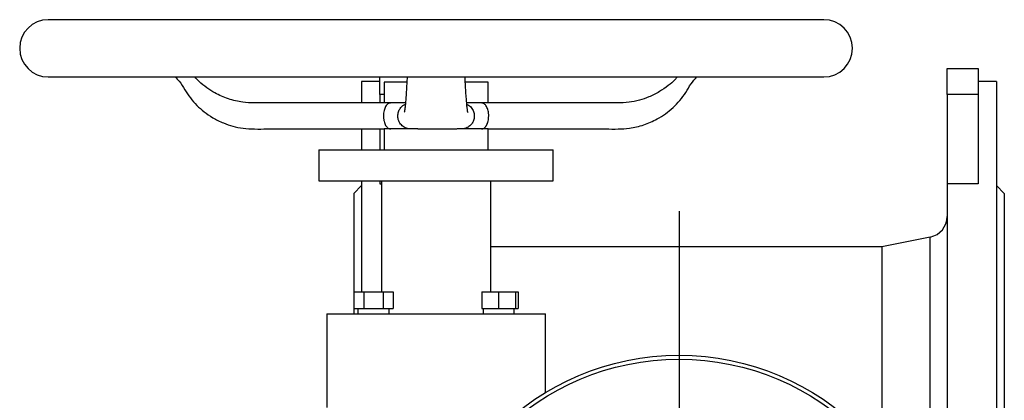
# Model space of a CAD drawing. Extents: x 352 to 1666, y -608 to 467.
# Tile 4 of 4: x 1288 to 1666, y 308 to 454. Entities that reach past the tile are written whole.
import ezdxf

# ---------------------------------------------------------------- set-up
doc = ezdxf.new("R2010")
doc.units = 0
doc.layers.get('0').update_dxf_attribs({"linetype": 'CONTINUOUS'})

msp = doc.modelspace()

# ---------------------------------------------------------------- linework, layer by layer
at = {"color": 7, "linetype": 'CONTINUOUS'}
for p, q in [((1597, 454.01), (1299, 454.01)), ((1644.35, 435.26), (1656.35, 435.26)), ((1644.35, 425.26), (1644.35, 435.26)), ((1656.35, 435.26), (1656.35, 425.26)), ((1299, 432.01), (1597, 432.01)), ((1426.35, 425.26), (1426.35, 432.01)), ((1426.35, 430.26), (1419.35, 430.26)), ((1419.35, 430.26), (1419.35, 422.15)), ((1428, 430.01), (1428, 422.01)), ((1436.69, 430.01), (1428, 430.01)), ((1468, 430.01), (1459.33, 430.01)), ((1468, 422.01), (1468, 430.01)), ((1663.35, 430.26), (1656.35, 430.26)), ((1663.35, 430.26), (1663.35, 25.26)), ((1426.35, 425.26), (1426.35, 422.01)), ((1656.35, 425.26), (1644.35, 425.26)), ((1644.35, 425.26), (1644.35, 390.87)), ((1656.35, 425.26), (1656.35, 390.87)), ((1430.58, 422.01), (1428, 422.01)), ((1436.13, 422.01), (1430.58, 422.01)), ((1465.42, 422.01), (1459.87, 422.01)), ((1468, 422.01), (1465.42, 422.01)), ((1419.35, 412.03), (1419.35, 404.01)), ((1426.35, 412.01), (1426.35, 404.01)), ((1428, 412.01), (1428, 404.01)), ((1430.58, 412.01), (1428, 412.01)), ((1438.18, 412.01), (1430.58, 412.01)), ((1440.97, 412.01), (1438.18, 412.01)), ((1457.82, 412.01), (1456.09, 412.01)), ((1465.42, 412.01), (1457.82, 412.01)), ((1468, 412.01), (1465.42, 412.01)), ((1468, 404.01), (1468, 412.01)), ((1403, 404.01), (1403, 392.01)), ((1403, 404.01), (1493, 404.01)), ((1493, 392.01), (1493, 404.01)), ((1403, 392.01), (1493, 392.01)), ((1419.35, 390.26), (1416.35, 387.26)), ((1419.35, 392.01), (1419.35, 349.41)), ((1426.35, 392.01), (1426.35, 390.87)), ((1426.35, 390.87), (1427, 390.87)), ((1427, 392.01), (1427, 349.41)), ((1469, 349.41), (1469, 392.01)), ((1656.35, 390.87), (1644.35, 390.87)), ((1644.35, 390.87), (1644.35, 294.01)), ((1666.35, 387.26), (1663.35, 390.26)), ((1416.35, 387.26), (1416.35, 341.01)), ((1666.35, 387.26), (1666.35, 68.26)), ((1637.92, 370.47), (1619.35, 366.76)), ((1619.35, 366.76), (1469, 366.76)), ((1619.35, 366.76), (1619.35, 296.01)), ((1416.45, 349.41), (1416.45, 343.01)), ((1416.45, 349.41), (1420.21, 349.41)), ((1420.21, 349.41), (1420.21, 343.01)), ((1420.21, 349.41), (1427.71, 349.41)), ((1427.71, 349.41), (1427.71, 343.01)), ((1427.71, 349.41), (1431.46, 349.41)), ((1431.46, 349.41), (1431.46, 343.01)), ((1465.54, 349.41), (1465.54, 343.01)), ((1465.54, 349.41), (1472.04, 349.41)), ((1472.04, 349.41), (1472.04, 343.01)), ((1472.04, 349.41), (1478.54, 349.41)), ((1478.54, 349.41), (1478.54, 343.01)), ((1478.54, 349.41), (1479.55, 349.41)), ((1479.55, 349.41), (1479.55, 343.01)), ((1406, 341.01), (1406, 305.01)), ((1406, 341.01), (1490, 341.01)), ((1416.45, 343.01), (1420.21, 343.01)), ((1417.96, 343.01), (1417.96, 341.01)), ((1420.21, 343.01), (1427.71, 343.01)), ((1427.71, 343.01), (1431.46, 343.01)), ((1429.96, 341.01), (1429.96, 343.01)), ((1465.54, 343.01), (1472.04, 343.01)), ((1466.04, 343.01), (1466.04, 341.01)), ((1472.04, 343.01), (1478.54, 343.01)), ((1478.04, 341.01), (1478.04, 343.01)), ((1478.54, 343.01), (1479.55, 343.01)), ((1490, 310.65), (1490, 341.01))]:
    msp.add_line(p, q, dxfattribs=at)
at = {"color": 8, "linetype": 'CONTINUOUS'}
for p, q in [((1428, 425.26), (1426.35, 425.26)), ((1637.92, 296.01), (1637.92, 370.47))]:
    msp.add_line(p, q, dxfattribs=at)
msp.add_line((1541.35, 380.38), (1541.35, 68.26))
at = {"color": 7, "linetype": 'CONTINUOUS'}
for radius in [99, 97.5]:
    msp.add_circle((1541.35, 226.01), radius, dxfattribs=at)
for centre, radius, start, end in [((1299, 443.01), 11, 90, 270), ((1597, 443.01), 11, 270, 90), ((1636.35, 378.32), 8, 281.3099, 0)]:
    msp.add_arc(centre, radius, start, end, dxfattribs=at)
for points, knots in [([(1347.71, 432.01), (1348.27, 431.46), (1349.74, 430.02), (1351.35, 427.05), (1353.5, 423.87), (1356.02, 421.05), (1358.9, 418.49), (1362.28, 416.17), (1366, 414.32), (1369.94, 412.99), (1373.96, 412.16), (1378.39, 411.96), (1384.89, 412.04), (1393.77, 412), (1405.28, 412.01), (1416.83, 412.01), (1424.54, 412.01), (1428.04, 412.01)], [0, 0, 0, 0, 0.026252, 0.069876, 0.113633, 0.157134, 0.198049, 0.24438, 0.29629, 0.339074, 0.385379, 0.435548, 0.489418, 0.606921, 0.737442, 0.88098, 1, 1, 1, 1]), ([(1428.04, 422.01), (1424.95, 422.01), (1418.07, 422.01), (1407.79, 422.01), (1397.59, 422.01), (1389.39, 422), (1382.99, 422.02), (1378.18, 421.95), (1373.25, 422.22), (1368.16, 423.43), (1363.53, 425.45), (1359.83, 427.81), (1357.22, 429.88), (1355.82, 431.41), (1355.27, 432.01)], [0, 0, 0, 0, 0.122515, 0.273151, 0.408125, 0.527437, 0.598278, 0.662158, 0.718533, 0.793918, 0.868366, 0.917978, 0.967733, 1, 1, 1, 1]), ([(1436.87, 432.01), (1436.82, 431.12), (1436.72, 429.06), (1436.55, 426.25), (1436.37, 423.61), (1436.2, 421.53), (1436.05, 419.99), (1435.92, 419.03), (1435.81, 418.44), (1435.76, 418.46), (1435.73, 418.47)], [0, 0, 0, 0, 0.107404, 0.250908, 0.390326, 0.523975, 0.652086, 0.775363, 0.892909, 1, 1, 1, 1]), ([(1460.28, 418.39), (1460.25, 418.41), (1460.19, 418.46), (1460.08, 419.02), (1459.95, 420), (1459.8, 421.53), (1459.63, 423.61), (1459.45, 426.25), (1459.29, 429.06), (1459.18, 431.12), (1459.13, 432.01)], [0, 0, 0, 0, 0.108363, 0.225742, 0.348844, 0.476772, 0.610231, 0.749449, 0.892749, 1, 1, 1, 1]), ([(1540.73, 432.01), (1540.45, 431.68), (1539.39, 430.45), (1537.09, 428.51), (1533.73, 426.17), (1530, 424.32), (1526.06, 422.99), (1522.04, 422.16), (1517.62, 421.96), (1511.11, 422.04), (1502.23, 422), (1490.73, 422.01), (1479.17, 422.01), (1471.46, 422.01), (1467.96, 422.01)], [0, 0, 0, 0, 0.016998, 0.064716, 0.11875, 0.17929, 0.229187, 0.283191, 0.341701, 0.404527, 0.541567, 0.693788, 0.861192, 1, 1, 1, 1]), ([(1467.96, 412.01), (1471.05, 412.01), (1477.93, 412.01), (1488.21, 412.01), (1498.42, 412.01), (1506.61, 412), (1513.01, 412.02), (1517.82, 411.95), (1522.76, 412.22), (1527.84, 413.43), (1532.47, 415.46), (1536.18, 417.81), (1539.11, 420.19), (1541.72, 422.94), (1544.05, 426), (1545.77, 429.35), (1547.45, 431.15), (1548.25, 432.01)], [0, 0, 0, 0, 0.105076, 0.23427, 0.350032, 0.452361, 0.513118, 0.567905, 0.616256, 0.680911, 0.744761, 0.787311, 0.829984, 0.872932, 0.916333, 0.960295, 1, 1, 1, 1]), ([(1430.58, 422.01), (1430.49, 422.01), (1430.4, 422), (1430.22, 421.97), (1430.13, 421.95), (1429.87, 421.87), (1429.69, 421.78), (1429.19, 421.44), (1428.89, 421.11), (1428.36, 420.21), (1428.15, 419.67), (1427.93, 418.73), (1427.87, 418.39), (1427.8, 417.71), (1427.78, 417.37), (1427.78, 416.84), (1427.78, 416.67), (1427.8, 416.32), (1427.81, 416.15), (1427.85, 415.81), (1427.88, 415.64), (1427.93, 415.32), (1427.96, 415.15), (1428.07, 414.68), (1428.16, 414.39), (1428.37, 413.84), (1428.49, 413.59), (1428.75, 413.14), (1428.89, 412.94), (1429.19, 412.6), (1429.35, 412.46), (1429.68, 412.23), (1429.86, 412.15), (1430.13, 412.06), (1430.22, 412.04), (1430.35, 412.02), (1430.4, 412.02), (1430.49, 412.01), (1430.53, 412.01), (1430.58, 412.01)], [0, 0, 0, 0, 0.03125, 0.03125, 0.0625, 0.0625, 0.125, 0.125, 0.25, 0.25, 0.375, 0.375, 0.4375, 0.4375, 0.5, 0.5, 0.53125, 0.53125, 0.5625, 0.5625, 0.59375, 0.59375, 0.625, 0.625, 0.6875, 0.6875, 0.75, 0.75, 0.8125, 0.8125, 0.875, 0.875, 0.9375, 0.9375, 0.96875, 0.96875, 0.984375, 0.984375, 1, 1, 1, 1]), ([(1438.18, 412.01), (1438.18, 412.01), (1437.66, 412.01), (1436.52, 412.2), (1434.96, 413.09), (1433.94, 414.39), (1433.4, 415.76), (1433.23, 417.12), (1433.49, 418.65), (1434.2, 420), (1435.13, 421.02), (1435.88, 421.36), (1436.19, 421.51)], [0, 0, 0, 0, 0.001086, 0.128211, 0.277874, 0.414302, 0.484706, 0.591418, 0.698146, 0.805353, 0.918651, 1, 1, 1, 1]), ([(1459.81, 421.52), (1460.29, 421.26), (1461.28, 420.72), (1462.15, 419.44), (1462.63, 418.1), (1462.77, 416.76), (1462.47, 415.25), (1461.74, 413.9), (1460.62, 412.82), (1459.29, 412.16), (1458.29, 412.01), (1457.85, 412.01), (1457.84, 412.01), (1457.84, 412.01), (1457.84, 412.01), (1457.83, 412.01), (1457.82, 412.01), (1457.82, 412.01)], [0, 0, 0, 0, 0.128259, 0.262582, 0.32603, 0.432737, 0.539447, 0.646817, 0.760648, 0.885442, 0.995052, 0.998452, 0.998457, 0.998485, 0.998591, 0.998914, 1, 1, 1, 1]), ([(1465.42, 412.01), (1465.51, 412.01), (1465.61, 412.01), (1465.78, 412.04), (1465.87, 412.06), (1466.14, 412.15), (1466.31, 412.23), (1466.65, 412.46), (1466.8, 412.6), (1467.03, 412.85), (1467.1, 412.94), (1467.24, 413.14), (1467.31, 413.24), (1467.51, 413.58), (1467.62, 413.83), (1467.78, 414.23), (1467.83, 414.37), (1467.92, 414.67), (1467.96, 414.82), (1468.07, 415.29), (1468.13, 415.62), (1468.2, 416.3), (1468.22, 416.65), (1468.22, 417.17), (1468.22, 417.35), (1468.2, 417.69), (1468.19, 417.87), (1468.13, 418.37), (1468.08, 418.71), (1467.93, 419.33), (1467.84, 419.63), (1467.63, 420.18), (1467.51, 420.43), (1467.25, 420.87), (1467.11, 421.07), (1466.81, 421.41), (1466.65, 421.55), (1466.32, 421.78), (1466.14, 421.87), (1465.87, 421.95), (1465.78, 421.97), (1465.6, 422), (1465.51, 422.01), (1465.42, 422.01)], [0, 0, 0, 0, 0.03125, 0.03125, 0.0625, 0.0625, 0.125, 0.125, 0.1875, 0.1875, 0.21875, 0.21875, 0.25, 0.25, 0.3125, 0.3125, 0.34375, 0.34375, 0.375, 0.375, 0.4375, 0.4375, 0.5, 0.5, 0.53125, 0.53125, 0.5625, 0.5625, 0.625, 0.625, 0.6875, 0.6875, 0.75, 0.75, 0.8125, 0.8125, 0.875, 0.875, 0.9375, 0.9375, 0.96875, 0.96875, 1, 1, 1, 1]), ([(1441.01, 412.01), (1441.18, 412.01), (1441.57, 412.01), (1442.36, 412.01), (1443.29, 412.01), (1444.22, 412.01), (1445.07, 412.01), (1445.87, 412.01), (1446.54, 412.01), (1447.02, 412.01), (1447.5, 412.01), (1448.18, 412.01), (1449.06, 412.01), (1450.15, 412.01), (1451.53, 412.01), (1453.15, 412.01), (1454.74, 412.01), (1455.62, 412.01), (1456.03, 412.01)], [0, 0, 0, 0, 0.090122, 0.21295, 0.310764, 0.368432, 0.413639, 0.448251, 0.462816, 0.476511, 0.490279, 0.50504, 0.541547, 0.590914, 0.654152, 0.760319, 0.891084, 1, 1, 1, 1])]:
    msp.add_open_spline(points, degree=3, knots=knots, dxfattribs=at)

doc.saveas('drawing.dxf')
